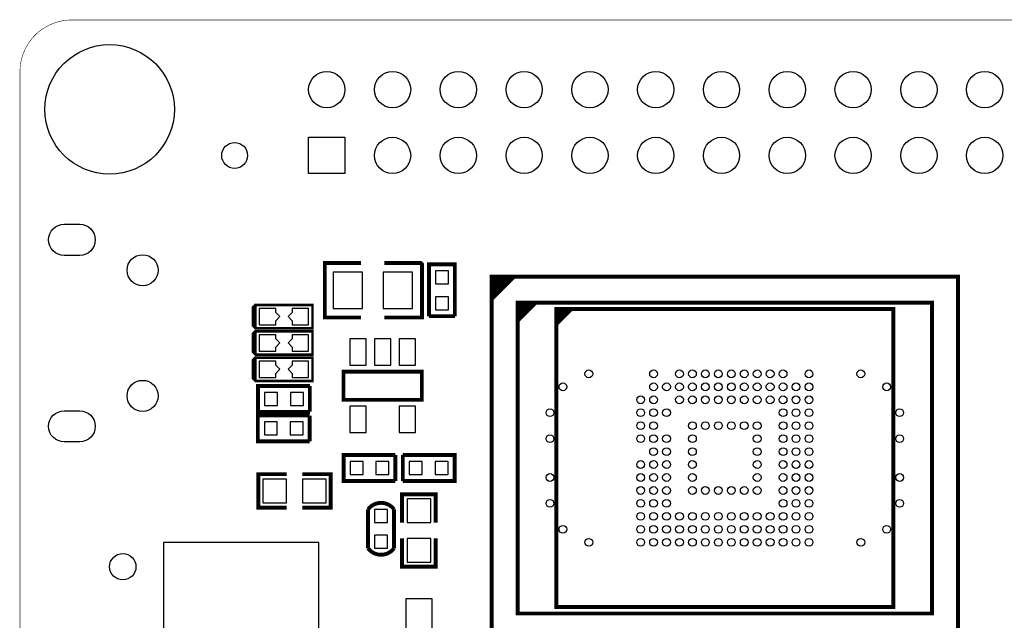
# Model space of a CAD drawing. Extents: x 393 to 4646, y 393 to 2756.
# Tile 2 of 5: x 393 to 1890, y 1843 to 2756. Entities that reach past the tile are written whole.
import ezdxf

# ---------------------------------------------------------------- set-up
doc = ezdxf.new("R2010")
doc.units = 0
doc.header["$MEASUREMENT"] = 0
for name, color, linetype in [('BG_OUTLINE', 254, 'CONTINUOUS'), ('PG_SILKSCREEN_BOTTOM', 171, 'CONTINUOUS'), ('PIN_BOTTOM', 173, 'CONTINUOUS')]:
    doc.layers.add(name, color=color, linetype=linetype)

msp = doc.modelspace()

# ---------------------------------------------------------------- linework, layer by layer
at = {"layer": 'BG_OUTLINE'}
msp.add_lwpolyline([(472.441, 393.701, 0.787, 0.787, 0), (4566.929, 393.701, 0.787, 0.787, 0.414214), (4645.669, 472.441, 0.787, 0.787, 0), (4645.669, 2677.165, 0.787, 0.787, 0.414216), (4566.929, 2755.906, 0.787, 0.787, 0), (472.441, 2755.906, 0.787, 0.787, 0.414215), (393.701, 2677.165, 0.787, 0.787, 0), (393.701, 472.441, 0.787, 0.787, 0.414214), (472.441, 393.701, 0.787, 0.787, 0)], format="xyseb", dxfattribs=at)
at = {"layer": 'PG_SILKSCREEN_BOTTOM'}
for points in [[(912.28, 2386.339, 5.909, 5.909, 0), (857.161, 2386.339, 5.909, 5.909, 0), (857.161, 2303.661, 5.909, 5.909, 0), (912.28, 2303.661, 5.909, 5.909, 0)], [(947.72, 2386.339, 5.909, 5.909, 0), (1002.839, 2386.339, 5.909, 5.909, 0), (1004.799, 2384.37, 5.909, 5.909, 0), (1004.799, 2303.661, 5.909, 5.909, 0), (947.72, 2303.661, 5.909, 5.909, 0)], [(1015.319, 2305.63, 5.909, 5.909, 0), (1015.319, 2384.37, 5.909, 5.909, 0), (1054.681, 2384.37, 5.909, 5.909, 0), (1054.681, 2305.63, 5.909, 5.909, 0)], [(1110.701, 2365.598, 6, 6, 0), (1110.701, 1814.402, 6, 6, 0), (1819.402, 1814.402, 6, 6, 0), (1819.402, 2365.598, 6, 6, 0), (1110.701, 2365.598, 6, 6, 0)], [(1111, 2332, 6, 6, 0), (1144, 2365, 6, 6, 0), (1140, 2365, 6, 6, 0), (1113, 2338, 6, 6, 0), (1113, 2342, 6, 6, 0), (1135, 2364, 6, 6, 0), (1130, 2364, 6, 6, 0), (1112, 2346, 6, 6, 0), (1112, 2351, 6, 6, 0), (1126, 2365, 6, 6, 0), (1120, 2365, 6, 6, 0), (1112, 2357, 6, 6, 0), (1112, 2360, 6, 6, 0), (1117, 2365, 6, 6, 0)], [(751.693, 2287.283, 3.937, 3.937, 0), (751.693, 2322.717, 3.937, 3.937, 0), (838.307, 2322.717, 3.937, 3.937, 0), (838.307, 2287.283, 3.937, 3.937, 0), (751.693, 2287.283, 3.937, 3.937, 0), (747.756, 2291.22, 3.937, 3.937, 0), (747.756, 2318.78, 3.937, 3.937, 0), (751.693, 2322.717, 3.937, 3.937, 0)], [(1150, 2298.701, 6, 6, 0), (1177.598, 2326.201, 6, 6, 0), (1169.701, 2326.201, 6, 6, 0), (1150, 2306.5, 6, 6, 0), (1150, 2314.402, 6, 6, 0), (1161.902, 2326.201, 6, 6, 0), (1157.902, 2326.201, 6, 6, 0), (1150, 2318.299, 6, 6, 0)], [(1780, 2326.201, 6, 6, 0), (1780, 1853.799, 6, 6, 0), (1150, 1853.799, 6, 6, 0), (1150, 2326.201, 6, 6, 0), (1780, 2326.201, 6, 6, 0)], [(1054.681, 2305.63, 5.909, 5.909, 0), (1015.319, 2305.63, 5.909, 5.909, 0)], [(1209, 2316.5, 6, 6, 0), (1209, 1863.5, 6, 6, 0), (1721, 1863.5, 6, 6, 0), (1721, 2316.5, 6, 6, 0), (1209, 2316.5, 6, 6, 0)], [(1210, 2301, 6, 6, 0), (1210, 2302, 6, 6, 0), (1224, 2316, 6, 6, 0)], [(1210, 2295, 6, 6, 0), (1231, 2316, 6, 6, 0)], [(1210, 2307, 6, 6, 0), (1210, 2308, 6, 6, 0), (1217, 2315, 6, 6, 0)], [(751.693, 2247.283, 3.937, 3.937, 0), (751.693, 2282.717, 3.937, 3.937, 0), (838.307, 2282.717, 3.937, 3.937, 0), (838.307, 2247.283, 3.937, 3.937, 0), (751.693, 2247.283, 3.937, 3.937, 0), (747.756, 2251.22, 3.937, 3.937, 0), (747.756, 2278.78, 3.937, 3.937, 0), (751.693, 2282.717, 3.937, 3.937, 0)], [(751.693, 2207.283, 3.937, 3.937, 0), (751.693, 2242.717, 3.937, 3.937, 0), (838.307, 2242.717, 3.937, 3.937, 0), (838.307, 2207.283, 3.937, 3.937, 0), (751.693, 2207.283, 3.937, 3.937, 0), (747.756, 2211.22, 3.937, 3.937, 0), (747.756, 2238.78, 3.937, 3.937, 0), (751.693, 2242.717, 3.937, 3.937, 0)], [(885.5, 2221.5, 5.906, 5.906, 0), (885.5, 2178.5, 5.906, 5.906, 0), (1004.5, 2178.5, 5.906, 5.906, 0), (1004.5, 2221.5, 5.906, 5.906, 0), (885.5, 2221.5, 5.906, 5.906, 0)], [(834.37, 2160.319, 5.909, 5.909, 0), (755.63, 2160.319, 5.909, 5.909, 0), (755.63, 2199.681, 5.909, 5.909, 0), (834.37, 2199.681, 5.909, 5.909, 0)], [(834.37, 2199.681, 5.909, 5.909, 0), (834.37, 2160.319, 5.909, 5.909, 0)], [(834.051, 2115.319, 5.909, 5.909, 0), (755.311, 2115.319, 5.909, 5.909, 0), (755.311, 2154.681, 5.909, 5.909, 0), (834.051, 2154.681, 5.909, 5.909, 0)], [(834.051, 2154.681, 5.909, 5.909, 0), (834.051, 2115.319, 5.909, 5.909, 0)], [(964.37, 2055.319, 5.909, 5.909, 0), (885.63, 2055.319, 5.909, 5.909, 0), (885.63, 2094.681, 5.909, 5.909, 0), (964.37, 2094.681, 5.909, 5.909, 0)], [(964.37, 2094.681, 5.909, 5.909, 0), (964.37, 2055.319, 5.909, 5.909, 0)], [(975.63, 2055.319, 5.909, 5.909, 0), (975.63, 2094.681, 5.909, 5.909, 0)], [(975.63, 2094.681, 5.909, 5.909, 0), (1054.37, 2094.681, 5.909, 5.909, 0), (1054.37, 2055.319, 5.909, 5.909, 0), (975.63, 2055.319, 5.909, 5.909, 0)], [(799, 2065.5, 5.909, 5.909, 0), (756, 2065.5, 5.909, 5.909, 0), (756, 2014.5, 5.909, 5.909, 0), (799, 2014.5, 5.909, 5.909, 0)], [(823, 2065.5, 5.909, 5.909, 0), (866, 2065.5, 5.909, 5.909, 0), (866, 2014.5, 5.909, 5.909, 0), (823, 2014.5, 5.909, 5.909, 0)], [(974.5, 1992, 5.909, 5.909, 0), (974.5, 2035, 5.909, 5.909, 0), (1025.5, 2035, 5.909, 5.909, 0), (1025.5, 1992, 5.909, 5.909, 0)], [(922.819, 2012.031, 5.909, 5.909, -0.503884), (962.181, 2012.031, 5.909, 5.909, 0)], [(922.819, 1952.969, 5.909, 5.909, 0), (922.819, 2012.031, 5.909, 5.909, 0)], [(962.181, 2012.031, 5.909, 5.909, 0), (962.181, 1952.969, 5.909, 5.909, 0)], [(974.5, 1968, 5.909, 5.909, 0), (974.5, 1925, 5.909, 5.909, 0), (1025.5, 1925, 5.909, 5.909, 0), (1025.5, 1968, 5.909, 5.909, 0)], [(922.819, 1952.969, 5.909, 5.909, 0.504956), (962.181, 1952.969, 5.909, 5.909, 0)]]:
    msp.add_lwpolyline(points, format="xyseb", dxfattribs=at)
at = {"layer": 'PIN_BOTTOM'}
for points in [[(832.441, 2522.441), (832.441, 2577.559), (887.559, 2577.559), (887.559, 2522.441)], [(914.5, 2372.5), (869.5, 2372.5), (869.5, 2317.5), (914.5, 2317.5)], [(990.5, 2372.5), (945.5, 2372.5), (945.5, 2317.5), (990.5, 2317.5)], [(1025.1575, 2354.8385), (1044.8425, 2354.8385), (1044.8425, 2374.5235), (1025.1575, 2374.5235)], [(1025.1575, 2315.4765), (1044.8425, 2315.4765), (1044.8425, 2335.1615), (1025.1575, 2335.1615)], [(782.5, 2292.5), (782.5, 2298.74), (782.524, 2298.74), (788.784, 2305), (782.524, 2311.26), (782.5, 2311.26), (782.5, 2317.5), (757.5, 2317.5), (757.5, 2292.5)], [(807.5, 2317.5), (807.5, 2311.26), (807.476, 2311.26), (801.216, 2305), (807.476, 2298.74), (807.5, 2298.74), (807.5, 2292.5), (832.5, 2292.5), (832.5, 2317.5)], [(782.5, 2252.5), (782.5, 2258.74), (782.524, 2258.74), (788.784, 2265), (782.524, 2271.26), (782.5, 2271.26), (782.5, 2277.5), (757.5, 2277.5), (757.5, 2252.5)], [(807.5, 2277.5), (807.5, 2271.26), (807.476, 2271.26), (801.216, 2265), (807.476, 2258.74), (807.5, 2258.74), (807.5, 2252.5), (832.5, 2252.5), (832.5, 2277.5)], [(920.098, 2271.181), (895.098, 2271.181), (895.098, 2231.181), (920.098, 2231.181)], [(957.5, 2271.181), (932.5, 2271.181), (932.5, 2231.181), (957.5, 2231.181)], [(994.902, 2271.181), (969.902, 2271.181), (969.902, 2231.181), (994.902, 2231.181)], [(782.5, 2212.5), (782.5, 2218.74), (782.524, 2218.74), (788.784, 2225), (782.524, 2231.26), (782.5, 2231.26), (782.5, 2237.5), (757.5, 2237.5), (757.5, 2212.5)], [(807.5, 2237.5), (807.5, 2231.26), (807.476, 2231.26), (801.216, 2225), (807.476, 2218.74), (807.5, 2218.74), (807.5, 2212.5), (832.5, 2212.5), (832.5, 2237.5)], [(785.162, 2170.157), (785.162, 2189.842), (765.477, 2189.842), (765.477, 2170.157)], [(824.524, 2170.157), (824.524, 2189.842), (804.839, 2189.842), (804.839, 2170.157)], [(920.098, 2168.819), (895.098, 2168.819), (895.098, 2128.819), (920.098, 2128.819)], [(994.902, 2168.819), (969.902, 2168.819), (969.902, 2128.819), (994.902, 2128.819)], [(784.843, 2125.157), (784.843, 2144.842), (765.158, 2144.842), (765.158, 2125.157)], [(824.205, 2125.157), (824.205, 2144.842), (804.52, 2144.842), (804.52, 2125.157)], [(915.162, 2065.157), (915.162, 2084.842), (895.477, 2084.842), (895.477, 2065.157)], [(954.524, 2065.157), (954.524, 2084.842), (934.839, 2084.842), (934.839, 2065.157)], [(985.4765, 2084.8425), (985.4765, 2065.1575), (1005.1615, 2065.1575), (1005.1615, 2084.8425)], [(1024.8385, 2084.8425), (1024.8385, 2065.1575), (1044.5235, 2065.1575), (1044.5235, 2084.8425)], [(763, 2022), (799, 2022), (799, 2058), (763, 2058)], [(823, 2022), (859, 2022), (859, 2058), (823, 2058)], [(1018, 1992), (1018, 2028), (982, 2028), (982, 1992)], [(952.3425, 2012.0235), (932.6575, 2012.0235), (932.6575, 1992.3385), (952.3425, 1992.3385)], [(848.11, 1725.319), (848.11, 1961.539), (611.89, 1961.539), (611.89, 1725.319)], [(952.3425, 1972.6615), (932.6575, 1972.6615), (932.6575, 1952.9765), (952.3425, 1952.9765)], [(1018, 1932), (1018, 1968), (982, 1968), (982, 1932)], [(1020, 1820.311), (1020, 1876.311), (980, 1876.311), (980, 1820.311)]]:
    msp.add_lwpolyline(points, close=True, dxfattribs=at)
for points in [[(484.488, 2398.11), (460.866, 2398.11, -1), (460.866, 2445.354), (484.488, 2445.354, -1)], [(484.488, 2114.646), (460.866, 2114.646, -1), (460.866, 2161.89), (484.488, 2161.89, -1)]]:
    msp.add_lwpolyline(points, format="xyb", close=True, dxfattribs=at)
for centre, radius in [((530, 2620), 98.425), ((860, 2650), 27.559), ((960, 2650), 27.559), ((1060, 2650), 27.559), ((1160, 2650), 27.559), ((1260, 2650), 27.559), ((1360, 2650), 27.559), ((1460, 2650), 27.559), ((1560, 2650), 27.559), ((1660, 2650), 27.559), ((1760, 2650), 27.559), ((1860, 2650), 27.559), ((960, 2550), 27.559), ((1060, 2550), 27.559), ((1160, 2550), 27.559), ((1260, 2550), 27.559), ((1360, 2550), 27.559), ((1460, 2550), 27.559), ((1560, 2550), 27.559), ((1660, 2550), 27.559), ((1760, 2550), 27.559), ((1860, 2550), 27.559), ((720, 2550), 19.685), ((580.157, 2375.472), 23.622), ((1258.299, 2218), 5.9055), ((1356.701, 2218), 5.9055), ((1396.098, 2218), 5.9055), ((1415.799, 2218), 5.9055), ((1435.5, 2218), 5.9055), ((1455.201, 2218), 5.9055), ((1474.799, 2218), 5.9055), ((1494.5, 2218), 5.9055), ((1514.201, 2218), 5.9055), ((1533.902, 2218), 5.9055), ((1553.598, 2218), 5.9055), ((1593, 2218), 5.9055), ((1671.701, 2218), 5.9055), ((580.157, 2184.528), 23.622), ((1218.902, 2198.299), 5.9055), ((1356.701, 2198.299), 5.9055), ((1376.402, 2198.299), 5.9055), ((1396.098, 2198.299), 5.9055), ((1415.799, 2198.299), 5.9055), ((1435.5, 2198.299), 5.9055), ((1455.201, 2198.299), 5.9055), ((1474.799, 2198.299), 5.9055), ((1494.5, 2198.299), 5.9055), ((1514.201, 2198.299), 5.9055), ((1533.902, 2198.299), 5.9055), ((1553.598, 2198.299), 5.9055), ((1573.299, 2198.299), 5.9055), ((1593, 2198.299), 5.9055), ((1711.098, 2198.299), 5.9055), ((1337, 2178.598), 5.9055), ((1356.701, 2178.598), 5.9055), ((1396.098, 2178.598), 5.9055), ((1415.799, 2178.598), 5.9055), ((1435.5, 2178.598), 5.9055), ((1455.201, 2178.598), 5.9055), ((1474.799, 2178.598), 5.9055), ((1494.5, 2178.598), 5.9055), ((1514.201, 2178.598), 5.9055), ((1533.902, 2178.598), 5.9055), ((1553.598, 2178.598), 5.9055), ((1573.299, 2178.598), 5.9055), ((1593, 2178.598), 5.9055), ((1199.299, 2158.902), 5.9055), ((1337, 2158.902), 5.9055), ((1356.701, 2158.902), 5.9055), ((1376.402, 2158.902), 5.9055), ((1553.598, 2158.902), 5.9055), ((1573.299, 2158.902), 5.9055), ((1593, 2158.902), 5.9055), ((1730.701, 2158.902), 5.9055), ((1337, 2139.201), 5.9055), ((1356.701, 2139.201), 5.9055), ((1415.799, 2139.201), 5.9055), ((1435.5, 2139.201), 5.9055), ((1455.201, 2139.201), 5.9055), ((1474.799, 2139.201), 5.9055), ((1494.5, 2139.201), 5.9055), ((1514.201, 2139.201), 5.9055), ((1553.598, 2139.201), 5.9055), ((1573.299, 2139.201), 5.9055), ((1593, 2139.201), 5.9055), ((1199.299, 2119.5), 5.9055), ((1337, 2119.5), 5.9055), ((1356.701, 2119.5), 5.9055), ((1376.402, 2119.5), 5.9055), ((1415.799, 2119.5), 5.9055), ((1514.201, 2119.5), 5.9055), ((1553.598, 2119.5), 5.9055), ((1573.299, 2119.5), 5.9055), ((1593, 2119.5), 5.9055), ((1730.701, 2119.5), 5.9055), ((1356.701, 2099.799), 5.9055), ((1376.402, 2099.799), 5.9055), ((1415.799, 2099.799), 5.9055), ((1514.201, 2099.799), 5.9055), ((1553.598, 2099.799), 5.9055), ((1573.299, 2099.799), 5.9055), ((1593, 2099.799), 5.9055), ((1337, 2080.201), 5.9055), ((1356.701, 2080.201), 5.9055), ((1376.402, 2080.201), 5.9055), ((1415.799, 2080.201), 5.9055), ((1514.201, 2080.201), 5.9055), ((1553.598, 2080.201), 5.9055), ((1573.299, 2080.201), 5.9055), ((1593, 2080.201), 5.9055), ((1199.299, 2060.5), 5.9055), ((1337, 2060.5), 5.9055), ((1356.701, 2060.5), 5.9055), ((1376.402, 2060.5), 5.9055), ((1415.799, 2060.5), 5.9055), ((1514.201, 2060.5), 5.9055), ((1553.598, 2060.5), 5.9055), ((1573.299, 2060.5), 5.9055), ((1593, 2060.5), 5.9055), ((1730.701, 2060.5), 5.9055), ((1337, 2040.799), 5.9055), ((1356.701, 2040.799), 5.9055), ((1376.402, 2040.799), 5.9055), ((1415.799, 2040.799), 5.9055), ((1435.5, 2040.799), 5.9055), ((1455.201, 2040.799), 5.9055), ((1474.799, 2040.799), 5.9055), ((1494.5, 2040.799), 5.9055), ((1514.201, 2040.799), 5.9055), ((1553.598, 2040.799), 5.9055), ((1573.299, 2040.799), 5.9055), ((1593, 2040.799), 5.9055), ((1199.299, 2021.098), 5.9055), ((1337, 2021.098), 5.9055), ((1356.701, 2021.098), 5.9055), ((1376.402, 2021.098), 5.9055), ((1553.598, 2021.098), 5.9055), ((1573.299, 2021.098), 5.9055), ((1593, 2021.098), 5.9055), ((1730.701, 2021.098), 5.9055), ((1337, 2001.402), 5.9055), ((1356.701, 2001.402), 5.9055), ((1376.402, 2001.402), 5.9055), ((1396.098, 2001.402), 5.9055), ((1415.799, 2001.402), 5.9055), ((1435.5, 2001.402), 5.9055), ((1455.201, 2001.402), 5.9055), ((1474.799, 2001.402), 5.9055), ((1494.5, 2001.402), 5.9055), ((1514.201, 2001.402), 5.9055), ((1533.902, 2001.402), 5.9055), ((1553.598, 2001.402), 5.9055), ((1573.299, 2001.402), 5.9055), ((1593, 2001.402), 5.9055), ((1218.902, 1981.701), 5.9055), ((1337, 1981.701), 5.9055), ((1356.701, 1981.701), 5.9055), ((1376.402, 1981.701), 5.9055), ((1396.098, 1981.701), 5.9055), ((1415.799, 1981.701), 5.9055), ((1435.5, 1981.701), 5.9055), ((1455.201, 1981.701), 5.9055), ((1474.799, 1981.701), 5.9055), ((1494.5, 1981.701), 5.9055), ((1514.201, 1981.701), 5.9055), ((1533.902, 1981.701), 5.9055), ((1553.598, 1981.701), 5.9055), ((1573.299, 1981.701), 5.9055), ((1593, 1981.701), 5.9055), ((1711.098, 1981.701), 5.9055), ((1258.299, 1962), 5.9055), ((1337, 1962), 5.9055), ((1356.701, 1962), 5.9055), ((1376.402, 1962), 5.9055), ((1396.098, 1962), 5.9055), ((1415.799, 1962), 5.9055), ((1435.5, 1962), 5.9055), ((1455.201, 1962), 5.9055), ((1474.799, 1962), 5.9055), ((1494.5, 1962), 5.9055), ((1514.201, 1962), 5.9055), ((1533.902, 1962), 5.9055), ((1553.598, 1962), 5.9055), ((1573.299, 1962), 5.9055), ((1593, 1962), 5.9055), ((1671.701, 1962), 5.9055), ((550, 1924.902), 20)]:
    msp.add_circle(centre, radius, dxfattribs=at)

doc.saveas('drawing.dxf')
